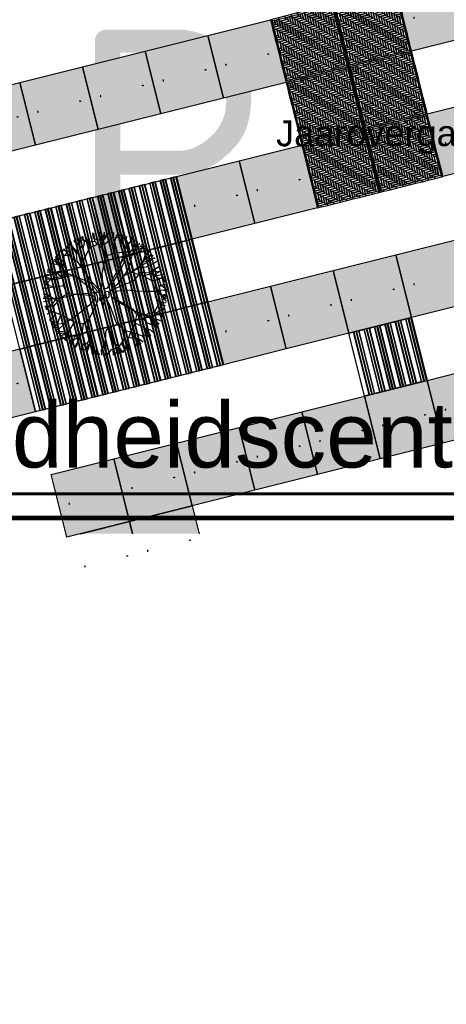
# Model space of a CAD drawing. Header units: millimetres. Extents: x 78245 to 370331, y -43659 to 214111.
# Tile 52 of 64: x 257832 to 271034, y 75758 to 106217. Entities that reach past the tile are written whole.
import ezdxf
from ezdxf.enums import TextEntityAlignment as Align
from ezdxf.lldxf.tags import DXFTag

# ---------------------------------------------------------------- set-up
doc = ezdxf.new("R2010")
doc.units = ezdxf.units.MM
doc.header["$LTSCALE"] = 100
doc.linetypes.add('DASHED2', pattern=[9.525, 6.35, -3.175])
for name, color, linetype in [('T--L9041_VERHARDING_Voetpad', 9, 'DASHED2'), ('T--L9042_Groenvoorziening', 3, 'Continuous'), ('T--L9052_1988_HWA_VERVALLEN', 9, 'HEMELWATER_AFVOER'), ('T--T9021--_Bouwdelen', 7, 'Continuous'), ('T--WL9052--_Riolering', 200, 'VUIL_WATER_AFVOER'), ('TEKST', 7, 'Continuous')]:
    doc.layers.add(name, color=color, linetype=linetype)
doc.layers.add('T--WL9052--_Persriool', color=7, linetype='PERSLEIDING', true_color=0x9d622b)
doc.styles.add('Arial', font='arial.ttf', dxfattribs={"height": 0.8})
doc.styles.add('B-01', font='isocpeur.ttf')
doc.styles.get("Standard").update_dxf_attribs({"font": 'arial.ttf'})
tags = doc.linetypes.add('HEMELWATER_AFVOER', pattern='A,12.7,-5.08,["HWA",Standard,S=2.54,R=0,X=-2.54,Y=-1.27],-7.62', length=25.4).pattern_tags.tags
tags[6] = DXFTag(74, 10)
tags = doc.linetypes.add('PERSLEIDING', pattern='A,12.7,-5.08,["HPE",Standard,S=2.54,R=0,X=-2.54,Y=-1.27],-7.62', length=25.4).pattern_tags.tags
tags[6] = DXFTag(74, 10)
tags = doc.linetypes.add('VUIL_WATER_AFVOER', pattern='A,12.7,-5.08,["VWA",Standard,S=2.54,R=0,X=-2.54,Y=-1.27],-7.62', length=25.4).pattern_tags.tags
tags[6] = DXFTag(74, 10)

# ---------------------------------------------------------------- blocks, each defined once
blk = doc.blocks.new('Stelconplaat 2x2m met hoeklijn')
at = {"linetype": 'Continuous', "true_color": 0xc7c8ca}
h = blk.add_hatch(color=9, dxfattribs=at)
h.dxf.hatch_style = 1
h.paths.add_polyline_path([(2000, 2000), (0, 2000), (0, 0), (2000, 0)])
h.paths.add_polyline_path([(336, 993), (336, 973), (316, 973), (316, 993)], flags=16)
h.paths.add_polyline_path([(1664, 993), (1684, 993), (1684, 973), (1664, 973)], flags=16)
at = {"layer": 'T--L9042_Groenvoorziening', "color": 252, "linetype": 'ByBlock'}
for p, q in [((336, 993), (316, 993)), ((316, 993), (316, 973)), ((316, 973), (336, 973)), ((336, 973), (336, 993)), ((1664, 973), (1664, 993)), ((1664, 993), (1684, 993)), ((1684, 973), (1664, 973)), ((1684, 993), (1684, 973))]:
    blk.add_line(p, q, dxfattribs=at)
blk.add_lwpolyline([(0, 2000), (2000, 2000), (2000, 0), (0, 0)], close=True, dxfattribs=at)
blk = doc.blocks.new('Terrasplanken 2.00 x 1.80')
at = {"layer": 'T--L9042_Groenvoorziening', "color": 45, "linetype": 'ByBlock'}
for points in [[(0, 1880), (2000, 1880), (2000, -120), (0, -120)], [(0, 1880), (140, 1880), (140, -120), (0, -120)], [(227.5, 1880), (157.5, 1880), (157.5, -120), (227.5, -120)], [(315, 1880), (245, 1880), (245, -120), (315, -120)], [(332.5, 1880), (472.5, 1880), (472.5, -120), (332.5, -120)], [(560, 1880), (490, 1880), (490, -120), (560, -120)], [(647.5, 1880), (577.5, 1880), (577.5, -120), (647.5, -120)], [(665, 1880), (805, 1880), (805, -120), (665, -120)], [(892.5, 1880), (822.5, 1880), (822.5, -120), (892.5, -120)], [(980, 1880), (910, 1880), (910, -120), (980, -120)], [(997.5, 1880), (1137.5, 1880), (1137.5, -120), (997.5, -120)], [(1225, 1880), (1155, 1880), (1155, -120), (1225, -120)], [(1312.5, 1880), (1242.5, 1880), (1242.5, -120), (1312.5, -120)], [(1330, 1880), (1470, 1880), (1470, -120), (1330, -120)], [(1557.5, 1880), (1487.5, 1880), (1487.5, -120), (1557.5, -120)], [(1645, 1880), (1575, 1880), (1575, -120), (1645, -120)], [(1662.5, 1880), (1802.5, 1880), (1802.5, -120), (1662.5, -120)], [(1890, 1880), (1820, 1880), (1820, -120), (1890, -120)], [(1977.5, 1880), (1907.5, 1880), (1907.5, -120), (1977.5, -120)]]:
    blk.add_lwpolyline(points, close=True, dxfattribs=at)
blk = doc.blocks.new('Bakstenen visgraad 2x2m')
at = {"layer": 'T--L9042_Groenvoorziening', "color": 43}
for points in [[(353, 2150), (155, 2100), (167, 2054), (365, 2103)], [(551, 2199), (353, 2150), (365, 2103), (563, 2153)], [(497, 2136), (530, 2004), (464, 1988), (431, 2120)], [(563, 2153), (612, 1955), (546, 1938), (497, 2136)], [(749, 2249), (551, 2199), (563, 2153), (760, 2202)], [(777, 2136), (579, 2087), (563, 2153), (760, 2202)], [(859, 2087), (662, 2037), (645, 2103), (843, 2153)], [(947, 2298), (749, 2249), (760, 2202), (958, 2252)], [(826, 2219), (843, 2153), (777, 2136), (760, 2202)], [(892, 2235), (925, 2103), (859, 2087), (826, 2219)], [(958, 2252), (1008, 2054), (942, 2037), (892, 2235)], [(1145, 2348), (947, 2298), (958, 2252), (1156, 2301)], [(1173, 2235), (975, 2186), (958, 2252), (1156, 2301)], [(1041, 2202), (1090, 2004), (1024, 1988), (975, 2186)], [(1255, 2186), (1057, 2136), (1041, 2202), (1239, 2252)], [(1123, 2153), (1173, 1955), (1107, 1938), (1057, 2136)], [(1338, 2136), (1140, 2087), (1123, 2153), (1321, 2202)], [(1343, 2397), (1145, 2348), (1156, 2301), (1354, 2351)], [(1222, 2318), (1239, 2252), (1173, 2235), (1156, 2301)], [(1420, 2087), (1222, 2037), (1206, 2103), (1404, 2153)], [(1288, 2334), (1321, 2202), (1255, 2186), (1222, 2318)], [(1354, 2351), (1404, 2153), (1338, 2136), (1288, 2334)], [(1455, 2425), (1343, 2397), (1354, 2351), (1467, 2379)], [(1437, 2301), (1371, 2285), (1354, 2351), (1420, 2367)], [(1437, 2301), (1486, 2103), (1420, 2087), (1371, 2285)], [(1516, 2181), (1467, 2379), (1420, 2367), (1470, 2169)], [(1566, 1983), (1516, 2181), (1470, 2169), (1519, 1971)], [(-485, 1940), (-457, 1828), (-410, 1839), (-439, 1952)], [(-457, 1828), (-408, 1630), (-361, 1641), (-410, 1839)], [(-241, 2001), (-439, 1952), (-427, 1905), (-229, 1955)], [(-345, 1856), (-410, 1839), (-427, 1905), (-361, 1922)], [(-328, 1790), (-394, 1773), (-410, 1839), (-345, 1856)], [(-295, 1938), (-262, 1806), (-328, 1790), (-361, 1922)], [(-229, 1955), (-180, 1757), (-246, 1740), (-295, 1938)], [(-43, 2051), (-241, 2001), (-229, 1955), (-31, 2004)], [(-15, 1938), (-213, 1889), (-229, 1955), (-31, 2004)], [(-147, 1905), (-97, 1707), (-163, 1691), (-213, 1889)], [(68, 1889), (-130, 1839), (-147, 1905), (51, 1955)], [(-64, 1856), (-15, 1658), (-81, 1641), (-130, 1839)], [(150, 1839), (-48, 1790), (-64, 1856), (134, 1905)], [(155, 2100), (-43, 2051), (-31, 2004), (167, 2054)], [(35, 2021), (51, 1955), (-15, 1938), (-31, 2004)], [(233, 1790), (35, 1740), (18, 1806), (216, 1856)], [(101, 2037), (134, 1905), (68, 1889), (35, 2021)], [(167, 2054), (216, 1856), (150, 1839), (101, 2037)], [(381, 2037), (183, 1988), (167, 2054), (365, 2103)], [(249, 2004), (299, 1806), (233, 1790), (183, 1988)], [(464, 1988), (266, 1938), (249, 2004), (447, 2054)], [(332, 1955), (381, 1757), (315, 1740), (266, 1938)], [(546, 1938), (348, 1889), (332, 1955), (530, 2004)], [(414, 1905), (464, 1707), (398, 1691), (348, 1889)], [(431, 2120), (447, 2054), (381, 2037), (365, 2103)], [(629, 1889), (431, 1839), (414, 1905), (612, 1955)], [(497, 1856), (546, 1658), (480, 1642), (431, 1839)], [(711, 1839), (513, 1790), (497, 1856), (694, 1905)], [(645, 2103), (694, 1905), (629, 1889), (579, 2087)], [(793, 1790), (596, 1740), (579, 1806), (777, 1856)], [(727, 2054), (777, 1856), (711, 1839), (662, 2037)], [(942, 2037), (744, 1988), (727, 2054), (925, 2103)], [(810, 2004), (859, 1806), (793, 1790), (744, 1988)], [(1024, 1988), (826, 1938), (810, 2004), (1008, 2054)], [(892, 1955), (942, 1757), (876, 1740), (826, 1938)], [(1107, 1938), (909, 1889), (892, 1955), (1090, 2004)], [(975, 1905), (1024, 1708), (958, 1691), (909, 1889)], [(1189, 1889), (991, 1839), (975, 1905), (1173, 1955)], [(1057, 1856), (1107, 1658), (1041, 1642), (991, 1839)], [(1272, 1839), (1074, 1790), (1057, 1856), (1255, 1905)], [(1206, 2103), (1255, 1905), (1189, 1889), (1140, 2087)], [(1354, 1790), (1156, 1741), (1140, 1806), (1338, 1856)], [(1288, 2054), (1338, 1856), (1272, 1839), (1222, 2037)], [(1503, 2037), (1305, 1988), (1288, 2054), (1486, 2103)], [(1371, 2004), (1420, 1806), (1354, 1790), (1305, 1988)], [(1519, 1971), (1387, 1938), (1371, 2004), (1503, 2037)], [(1453, 1955), (1503, 1757), (1437, 1741), (1387, 1938)], [(1536, 1905), (1470, 1889), (1453, 1955), (1519, 1971)], [(1536, 1905), (1585, 1708), (1519, 1691), (1470, 1889)], [(1615, 1785), (1566, 1983), (1519, 1971), (1569, 1774)], [(-408, 1630), (-358, 1432), (-312, 1444), (-361, 1641)], [(-246, 1740), (-377, 1707), (-394, 1773), (-262, 1806)], [(-163, 1691), (-361, 1641), (-377, 1707), (-180, 1757)], [(-295, 1658), (-246, 1460), (-312, 1444), (-361, 1641)], [(-81, 1641), (-279, 1592), (-295, 1658), (-97, 1707)], [(-213, 1608), (-163, 1411), (-229, 1394), (-279, 1592)], [(2, 1592), (-196, 1543), (-213, 1608), (-15, 1658)], [(-130, 1559), (-81, 1361), (-147, 1345), (-196, 1543)], [(84, 1543), (-114, 1493), (-130, 1559), (68, 1609)], [(18, 1806), (68, 1609), (2, 1592), (-48, 1790)], [(167, 1493), (-31, 1444), (-48, 1510), (150, 1559)], [(101, 1757), (150, 1559), (84, 1543), (35, 1740)], [(315, 1740), (117, 1691), (101, 1757), (299, 1806)], [(183, 1707), (233, 1510), (167, 1493), (117, 1691)], [(398, 1691), (200, 1641), (183, 1707), (381, 1757)], [(266, 1658), (315, 1460), (249, 1444), (200, 1641)], [(480, 1642), (282, 1592), (266, 1658), (464, 1707)], [(348, 1609), (398, 1411), (332, 1394), (282, 1592)], [(563, 1592), (365, 1543), (348, 1609), (546, 1658)], [(431, 1559), (480, 1361), (414, 1345), (365, 1543)], [(645, 1543), (447, 1493), (431, 1559), (629, 1609)], [(579, 1806), (629, 1609), (563, 1592), (513, 1790)], [(728, 1493), (530, 1444), (513, 1510), (711, 1559)], [(662, 1757), (711, 1559), (645, 1543), (596, 1740)], [(876, 1740), (678, 1691), (662, 1757), (859, 1806)], [(744, 1707), (793, 1510), (728, 1493), (678, 1691)], [(958, 1691), (760, 1642), (744, 1707), (942, 1757)], [(826, 1658), (876, 1460), (810, 1444), (760, 1642)], [(1041, 1642), (843, 1592), (826, 1658), (1024, 1708)], [(909, 1609), (958, 1411), (892, 1394), (843, 1592)], [(1123, 1592), (925, 1543), (909, 1609), (1107, 1658)], [(991, 1559), (1041, 1361), (975, 1345), (925, 1543)], [(1206, 1543), (1008, 1493), (991, 1559), (1189, 1609)], [(1140, 1806), (1189, 1609), (1123, 1592), (1074, 1790)], [(1288, 1493), (1090, 1444), (1074, 1510), (1272, 1559)], [(1222, 1757), (1272, 1559), (1206, 1543), (1156, 1741)], [(1437, 1741), (1239, 1691), (1222, 1757), (1420, 1806)], [(1305, 1708), (1354, 1510), (1288, 1493), (1239, 1691)], [(1519, 1691), (1321, 1642), (1305, 1708), (1503, 1757)], [(1387, 1658), (1437, 1460), (1371, 1444), (1321, 1642)], [(1602, 1642), (1404, 1592), (1387, 1658), (1585, 1708)], [(1470, 1609), (1519, 1411), (1453, 1394), (1404, 1592)], [(1618, 1576), (1486, 1543), (1470, 1609), (1602, 1642)], [(1552, 1559), (1602, 1361), (1536, 1345), (1486, 1543)], [(1635, 1510), (1569, 1493), (1552, 1559), (1618, 1576)], [(1665, 1587), (1615, 1785), (1569, 1774), (1618, 1576)], [(1714, 1389), (1665, 1587), (1618, 1576), (1668, 1378)], [(-358, 1432), (-309, 1234), (-262, 1246), (-312, 1444)], [(-229, 1394), (-295, 1378), (-312, 1444), (-246, 1460)], [(-309, 1234), (-259, 1036), (-213, 1048), (-262, 1246)], [(-147, 1345), (-279, 1312), (-295, 1378), (-163, 1411)], [(-64, 1295), (-262, 1246), (-279, 1312), (-81, 1361)], [(-196, 1262), (-147, 1064), (-213, 1048), (-262, 1246)], [(18, 1246), (-180, 1196), (-196, 1262), (2, 1312)], [(-48, 1510), (2, 1312), (-64, 1295), (-114, 1493)], [(101, 1196), (-97, 1147), (-114, 1213), (84, 1262)], [(35, 1460), (84, 1262), (18, 1246), (-31, 1444)], [(249, 1444), (51, 1394), (35, 1460), (233, 1510)], [(117, 1411), (167, 1213), (101, 1196), (51, 1394)], [(332, 1394), (134, 1345), (117, 1411), (315, 1460)], [(200, 1361), (249, 1163), (183, 1147), (134, 1345)], [(414, 1345), (216, 1295), (200, 1361), (398, 1411)], [(282, 1312), (332, 1114), (266, 1097), (216, 1295)], [(497, 1295), (299, 1246), (282, 1312), (480, 1361)], [(365, 1262), (414, 1064), (348, 1048), (299, 1246)], [(579, 1246), (381, 1196), (365, 1262), (563, 1312)], [(513, 1510), (563, 1312), (497, 1295), (447, 1493)], [(662, 1196), (464, 1147), (447, 1213), (645, 1262)], [(596, 1460), (645, 1262), (579, 1246), (530, 1444)], [(810, 1444), (612, 1394), (596, 1460), (793, 1510)], [(678, 1411), (728, 1213), (662, 1196), (612, 1394)], [(892, 1394), (695, 1345), (678, 1411), (876, 1460)], [(761, 1361), (810, 1163), (744, 1147), (695, 1345)], [(975, 1345), (777, 1295), (761, 1361), (958, 1411)], [(843, 1312), (892, 1114), (826, 1097), (777, 1295)], [(1057, 1295), (859, 1246), (843, 1312), (1041, 1361)], [(925, 1262), (975, 1064), (909, 1048), (859, 1246)], [(1140, 1246), (942, 1196), (925, 1262), (1123, 1312)], [(1074, 1510), (1123, 1312), (1057, 1295), (1008, 1493)], [(1222, 1196), (1024, 1147), (1008, 1213), (1206, 1262)], [(1156, 1460), (1206, 1262), (1140, 1246), (1090, 1444)], [(1371, 1444), (1173, 1394), (1156, 1460), (1354, 1510)], [(1239, 1411), (1288, 1213), (1222, 1196), (1173, 1394)], [(1453, 1394), (1255, 1345), (1239, 1411), (1437, 1460)], [(1321, 1361), (1371, 1163), (1305, 1147), (1255, 1345)], [(1536, 1345), (1338, 1295), (1321, 1361), (1519, 1411)], [(1404, 1312), (1453, 1114), (1387, 1097), (1338, 1295)], [(1618, 1295), (1420, 1246), (1404, 1312), (1602, 1361)], [(1486, 1262), (1536, 1064), (1470, 1048), (1420, 1246)], [(1701, 1246), (1503, 1196), (1486, 1262), (1684, 1312)], [(1635, 1510), (1684, 1312), (1618, 1295), (1569, 1493)], [(1717, 1180), (1585, 1147), (1569, 1213), (1701, 1246)], [(1764, 1191), (1714, 1389), (1668, 1378), (1717, 1180)], [(-259, 1036), (-210, 838), (-163, 850), (-213, 1048)], [(-130, 998), (-196, 982), (-213, 1048), (-147, 1064)], [(-48, 949), (-180, 916), (-196, 982), (-64, 1015)], [(-114, 1213), (-64, 1015), (-130, 998), (-180, 1196)], [(35, 899), (-163, 850), (-180, 916), (18, 965)], [(-31, 1163), (18, 965), (-48, 949), (-97, 1147)], [(117, 850), (-81, 800), (-97, 866), (101, 916)], [(183, 1147), (-15, 1097), (-31, 1163), (167, 1213)], [(51, 1114), (101, 916), (35, 899), (-15, 1097)], [(266, 1097), (68, 1048), (51, 1114), (249, 1163)], [(134, 1064), (183, 866), (117, 850), (68, 1048)], [(348, 1048), (150, 998), (134, 1064), (332, 1114)], [(216, 1015), (266, 817), (200, 800), (150, 998)], [(431, 998), (233, 949), (216, 1015), (414, 1064)], [(299, 965), (348, 767), (282, 751), (233, 949)], [(513, 949), (315, 899), (299, 965), (497, 1015)], [(381, 916), (431, 718), (365, 701), (315, 899)], [(447, 1213), (497, 1015), (431, 998), (381, 1196)], [(596, 899), (398, 850), (381, 916), (579, 965)], [(530, 1163), (579, 965), (513, 949), (464, 1147)], [(678, 850), (480, 800), (464, 866), (662, 916)], [(744, 1147), (546, 1097), (530, 1163), (728, 1213)], [(612, 1114), (662, 916), (596, 899), (546, 1097)], [(826, 1097), (629, 1048), (612, 1114), (810, 1163)], [(695, 1064), (744, 866), (678, 850), (629, 1048)], [(909, 1048), (711, 998), (695, 1064), (892, 1114)], [(777, 1015), (827, 817), (761, 800), (711, 998)], [(991, 998), (794, 949), (777, 1015), (975, 1064)], [(859, 965), (909, 767), (843, 751), (794, 949)], [(1074, 949), (876, 899), (859, 965), (1057, 1015)], [(942, 916), (991, 718), (925, 701), (876, 899)], [(1008, 1213), (1057, 1015), (991, 998), (942, 1196)], [(1156, 899), (958, 850), (942, 916), (1140, 965)], [(1090, 1163), (1140, 965), (1074, 949), (1024, 1147)], [(1239, 850), (1041, 800), (1024, 866), (1222, 916)], [(1305, 1147), (1107, 1097), (1090, 1163), (1288, 1213)], [(1173, 1114), (1222, 916), (1156, 899), (1107, 1097)], [(1387, 1097), (1189, 1048), (1173, 1114), (1371, 1163)], [(1255, 1064), (1305, 866), (1239, 850), (1189, 1048)], [(1470, 1048), (1272, 998), (1255, 1064), (1453, 1114)], [(1338, 1015), (1387, 817), (1321, 800), (1272, 998)], [(1552, 998), (1354, 949), (1338, 1015), (1536, 1064)], [(1420, 965), (1470, 767), (1404, 751), (1354, 949)], [(1635, 949), (1437, 899), (1420, 965), (1618, 1015)], [(1503, 916), (1552, 718), (1486, 702), (1437, 899)], [(1569, 1213), (1618, 1015), (1552, 998), (1503, 1196)], [(1717, 899), (1519, 850), (1503, 916), (1701, 965)], [(1651, 1163), (1701, 965), (1635, 949), (1585, 1147)], [(1800, 850), (1602, 800), (1585, 866), (1783, 916)], [(1734, 1114), (1668, 1097), (1651, 1163), (1717, 1180)], [(1734, 1114), (1783, 916), (1717, 899), (1668, 1097)], [(1813, 994), (1764, 1191), (1717, 1180), (1767, 982)], [(1863, 796), (1813, 994), (1767, 982), (1816, 784)], [(-210, 838), (-160, 640), (-114, 652), (-163, 850)], [(-97, 866), (-48, 668), (-114, 652), (-163, 850)], [(-160, 640), (-111, 442), (-64, 454), (-114, 652)], [(-31, 602), (-97, 586), (-114, 652), (-48, 668)], [(51, 553), (-81, 520), (-97, 586), (35, 619)], [(-15, 817), (35, 619), (-31, 602), (-81, 800)], [(200, 800), (2, 751), (-15, 817), (183, 866)], [(68, 767), (117, 569), (51, 553), (2, 751)], [(282, 751), (84, 701), (68, 767), (266, 817)], [(150, 718), (200, 520), (134, 504), (84, 701)], [(365, 701), (167, 652), (150, 718), (348, 767)], [(233, 668), (282, 471), (216, 454), (167, 652)], [(447, 652), (249, 602), (233, 668), (431, 718)], [(315, 619), (365, 421), (299, 405), (249, 602)], [(530, 602), (332, 553), (315, 619), (513, 668)], [(464, 866), (513, 668), (447, 652), (398, 850)], [(612, 553), (414, 504), (398, 569), (596, 619)], [(546, 817), (596, 619), (530, 602), (480, 800)], [(761, 800), (563, 751), (546, 817), (744, 866)], [(629, 767), (678, 570), (612, 553), (563, 751)], [(843, 751), (645, 701), (629, 767), (827, 817)], [(711, 718), (761, 520), (695, 504), (645, 701)], [(925, 701), (728, 652), (711, 718), (909, 767)], [(794, 668), (843, 471), (777, 454), (728, 652)], [(1008, 652), (810, 603), (794, 668), (991, 718)], [(876, 619), (925, 421), (860, 405), (810, 603)], [(1090, 603), (892, 553), (876, 619), (1074, 668)], [(1024, 866), (1074, 668), (1008, 652), (958, 850)], [(1173, 553), (975, 504), (958, 570), (1156, 619)], [(1107, 817), (1156, 619), (1090, 603), (1041, 800)], [(1321, 800), (1123, 751), (1107, 817), (1305, 866)], [(1189, 767), (1239, 570), (1173, 553), (1123, 751)], [(1404, 751), (1206, 701), (1189, 767), (1387, 817)], [(1272, 718), (1321, 520), (1255, 504), (1206, 701)], [(1486, 702), (1288, 652), (1272, 718), (1470, 767)], [(1354, 669), (1404, 471), (1338, 454), (1288, 652)], [(1569, 652), (1371, 603), (1354, 669), (1552, 718)], [(1437, 619), (1486, 421), (1420, 405), (1371, 603)], [(1651, 603), (1453, 553), (1437, 619), (1635, 669)], [(1585, 866), (1635, 669), (1569, 652), (1519, 850)], [(1734, 553), (1536, 504), (1519, 570), (1717, 619)], [(1668, 817), (1717, 619), (1651, 603), (1602, 800)], [(1816, 784), (1684, 751), (1668, 817), (1800, 850)], [(1750, 767), (1800, 570), (1734, 553), (1684, 751)], [(1833, 718), (1767, 702), (1750, 767), (1816, 784)], [(1833, 718), (1882, 520), (1816, 504), (1767, 702)], [(1912, 598), (1863, 796), (1816, 784), (1866, 586)], [(-111, 442), (-61, 244), (-15, 256), (-64, 454)], [(134, 504), (-64, 454), (-81, 520), (117, 569)], [(2, 471), (51, 273), (-15, 256), (-64, 454)], [(216, 454), (18, 405), (2, 471), (200, 520)], [(84, 421), (134, 223), (68, 207), (18, 405)], [(299, 405), (101, 355), (84, 421), (282, 471)], [(167, 372), (216, 174), (150, 157), (101, 355)], [(381, 355), (183, 306), (167, 372), (365, 421)], [(249, 322), (299, 124), (233, 108), (183, 306)], [(464, 306), (266, 256), (249, 322), (447, 372)], [(398, 569), (447, 372), (381, 355), (332, 553)], [(546, 256), (348, 207), (332, 273), (530, 322)], [(480, 520), (530, 322), (464, 306), (414, 504)], [(695, 504), (497, 454), (480, 520), (678, 570)], [(563, 471), (612, 273), (546, 256), (497, 454)], [(777, 454), (579, 405), (563, 471), (761, 520)], [(645, 421), (695, 223), (629, 207), (579, 405)], [(860, 405), (662, 355), (645, 421), (843, 471)], [(695, 223), (662, 355), (728, 372), (761, 240)], [(942, 355), (744, 306), (728, 372), (925, 421)], [(761, 240), (744, 306), (810, 322), (827, 256)], [(1024, 306), (827, 256), (810, 322), (1008, 372)], [(958, 570), (1008, 372), (942, 355), (892, 553)], [(904, 226), (1102, 276), (1090, 322), (893, 273)], [(1041, 520), (1090, 322), (1024, 306), (975, 504)], [(1255, 504), (1057, 454), (1041, 520), (1239, 570)], [(1090, 322), (1057, 454), (1123, 471), (1156, 339)], [(1102, 276), (1300, 325), (1288, 372), (1090, 322)], [(1338, 454), (1140, 405), (1123, 471), (1321, 520)], [(1156, 339), (1140, 405), (1206, 421), (1222, 355)], [(1420, 405), (1222, 355), (1206, 421), (1404, 471)], [(1300, 325), (1498, 375), (1486, 421), (1288, 372)], [(1486, 421), (1453, 553), (1519, 570), (1552, 438)], [(1498, 375), (1696, 424), (1684, 471), (1486, 421)], [(1552, 438), (1536, 504), (1602, 520), (1618, 454)], [(1816, 504), (1618, 454), (1602, 520), (1800, 570)], [(1696, 424), (1894, 474), (1882, 520), (1684, 471)], [(1940, 485), (1912, 598), (1866, 586), (1894, 474)], [(-61, 244), (-12, 47), (35, 58), (-15, 256)], [(68, 207), (2, 190), (-15, 256), (51, 273)], [(0, 0), (113, 28), (101, 75), (-12, 47)], [(150, 157), (18, 124), (2, 190), (134, 223)], [(233, 108), (35, 58), (18, 124), (216, 174)], [(113, 28), (310, 78), (299, 124), (101, 75)], [(299, 124), (266, 256), (332, 273), (365, 141)], [(310, 78), (508, 127), (497, 174), (299, 124)], [(365, 141), (348, 207), (414, 223), (431, 157)], [(629, 207), (431, 157), (414, 223), (612, 273)], [(508, 127), (706, 177), (695, 223), (497, 174)], [(706, 177), (904, 226), (893, 273), (695, 223)]]:
    blk.add_lwpolyline(points, close=True, dxfattribs=at)
blk = doc.blocks.new('boom13')
for p, q in [((-606, 955), (-1011, 1186)), ((-449, 798), (-606, 955)), ((137, 948), (50, 672)), ((-204, 179), (-722, 696)), ((-679, 738), (-388, 450)), ((-370, 711), (-449, 798)), ((-213, 484), (-370, 711)), ((50, 672), (6, 360)), ((299, 369), (659, 718)), ((-388, 450), (-261, 327)), ((-261, 327), (-187, 297)), ((-156, 367), (-213, 484)), ((-187, 297), (-156, 327)), ((-156, 327), (-156, 367)), ((6, 360), (32, 289)), ((121, 280), (299, 369)), ((-966, 249), (-645, 88)), ((-645, 88), (-379, 36)), ((-379, 36), (-204, 40)), ((-170, 127), (-204, 179)), ((-204, 40), (-170, 70)), ((-170, 70), (-170, 127)), ((32, 289), (121, 280)), ((228, 49), (201, 13)), ((201, 13), (201, -58)), ((388, 76), (228, 49)), ((950, 127), (388, 76)), ((201, -58), (255, -111)), ((255, -111), (362, -147)), ((362, -147), (935, -144))]:
    blk.add_line(p, q)
for points in [[(-814, 1737), (-669, 1392), (-536, 1248), (-447, 981), (-524, 1248), (-480, 1481), (-536, 1726), (-569, 1837)], [(-413, 759), (-447, 992), (-269, 1281), (-35, 1515), (-13, 1692), (-46, 1926)], [(-257, 1303), (-235, 1570), (-369, 1759), (-402, 1881)], [(-366, 1282), (-285, 1517), (-346, 1659), (-369, 1793), (-399, 1887)], [(-313, 1681), (-246, 1770), (-257, 1904)], [(-285, 1532), (-63, 1735), (-14, 1860), (-45, 1939)], [(-189, 1626), (-250, 1894)], [(-224, 1581), (-146, 1704), (-124, 1926)], [(-55, 1742), (181, 1756), (261, 1834), (270, 1904)], [(-22, 1868), (112, 1906)], [(137, 948), (215, 1182), (313, 1542), (331, 1778), (411, 1903)], [(354, 1515), (343, 1637), (165, 1748), (199, 1926)], [(269, 1841), (364, 1903)], [(321, 1550), (472, 1698), (497, 1863)], [(590, 1752), (544, 1831)], [(-966, 249), (-1136, 377), (-1160, 636), (-1100, 999), (-1069, 1336), (-1084, 1501), (-1026, 1635)], [(-1158, 1348), (-1114, 1592)], [(-838, 771), (-961, 988), (-951, 1244), (-993, 1420), (-1088, 1527), (-1114, 1604)], [(-874, 1546), (-1008, 1540), (-1062, 1627)], [(-702, 1481), (-858, 1537), (-925, 1692)], [(-169, 984), (-173, 989), (-374, 1274), (-593, 1370), (-859, 1546), (-920, 1704)], [(-585, 1378), (-599, 1520), (-669, 1591), (-715, 1702), (-785, 1773)], [(-708, 1694), (-659, 1803)], [(-669, 1381), (-636, 1592), (-702, 1793)], [(-35, 1515), (210, 1548), (477, 1492), (599, 1537), (788, 1637), (821, 1737)], [(343, 1648), (488, 1704), (532, 1826)], [(499, 1715), (710, 1781)], [(707, 1648), (598, 1744), (607, 1815)], [(929, 1057), (924, 1363), (729, 1530), (715, 1656), (740, 1774)], [(800, 1490), (920, 1686)], [(988, 1381), (922, 1526), (922, 1604), (933, 1648)], [(932, 1371), (1068, 1535), (1076, 1574)], [(1020, 1171), (1001, 1377), (1055, 1484), (1130, 1550)], [(1040, 1500), (1046, 1595)], [(-1383, 1234), (-1502, 1265)], [(-722, 696), (-968, 847), (-1210, 999), (-1342, 1181), (-1459, 1300)], [(-972, 987), (-1092, 1170), (-1254, 1296), (-1400, 1311)], [(-1104, 1115), (-1320, 1126), (-1373, 1231), (-1358, 1377)], [(-969, 892), (-1014, 1192), (-1158, 1337), (-1303, 1415)], [(-1254, 1296), (-1229, 1464), (-1251, 1463)], [(-1095, 1504), (-1160, 1475), (-1194, 1518)], [(685, 691), (848, 929), (1012, 1163), (1200, 1286), (1325, 1397)], [(848, 806), (945, 1056), (1095, 1189), (1176, 1392), (1248, 1462)], [(988, 926), (1177, 1037), (1311, 1192), (1333, 1337)], [(1119, 1196), (1316, 1218), (1395, 1296)], [(1214, 1211), (1341, 1351)], [(-1427, 965), (-1568, 891), (-1646, 887), (-1690, 896)], [(-1598, 808), (-1608, 902), (-1661, 962)], [(-1548, 1010), (-1643, 1011)], [(-679, 738), (-791, 848), (-980, 892), (-1347, 903), (-1637, 1026)], [(-1218, 1007), (-1423, 978), (-1532, 1026), (-1602, 1097)], [(-1330, 1129), (-1455, 1092), (-1557, 1142)], [(-169, 984), (-101, 476), (-74, 236), (-3, 182), (130, 191), (264, 289), (685, 691)], [(766, 803), (988, 914), (1244, 892), (1422, 926), (1533, 1014), (1611, 1037)], [(1098, 677), (1297, 903), (1502, 996), (1597, 1011)], [(1305, 896), (1432, 1083), (1519, 1137)], [(1311, 1192), (1478, 1159), (1478, 1181)], [(1463, 973), (1549, 932), (1627, 947)], [(1542, 801), (1542, 935), (1631, 984)], [(-1736, 459), (-1813, 667)], [(-1509, -64), (-1555, 179), (-1512, 448), (-1563, 568), (-1672, 752), (-1774, 780)], [(-1451, 712), (-1677, 725), (-1768, 772)], [(-1157, 647), (-1453, 701), (-1638, 830), (-1700, 903)], [(659, 718), (855, 798), (1090, 685), (1371, 447), (1644, 247), (1792, 175), (1878, 56)], [(945, 124), (950, 127), (1245, 314), (1352, 529), (1541, 785), (1701, 838)], [(1360, 520), (1502, 527), (1577, 594), (1689, 634), (1764, 701)], [(1600, 578), (1633, 704), (1728, 766)], [(1681, 627), (1788, 573)], [(1718, 569), (1805, 655)], [(-1529, 325), (-1650, 308), (-1752, 124), (-1932, 149)], [(-1395, 307), (-1656, 145), (-1699, -108), (-1799, -185), (-1913, -224)], [(-1138, 366), (-1403, 320), (-1594, 382), (-1810, 346), (-1907, 371)], [(-1674, 471), (-1860, 508)], [(-1661, 307), (-1724, 449), (-1848, 487)], [(-1613, 398), (-1733, 556), (-1840, 584)], [(1252, 306), (1483, 213), (1628, 268), (1763, 283), (1859, 309)], [(1472, 391), (1592, 570), (1710, 561), (1827, 474)], [(-1667, 148), (-1877, 180), (-1915, 167)], [(-879, -432), (-510, -289), (-226, -147), (-217, -67), (-297, 5), (-404, 31)], [(0, 162), (-62, 137), (-62, 37), (0, 0), (100, -12), (125, 25), (112, 112), (75, 137), (37, 125), (0, 150)], [(1499, 212), (1690, -20), (1812, -74), (1893, -48)], [(1521, -126), (1674, 12), (1792, 33), (1890, 12)], [(1587, 113), (1858, 159)], [(1797, 55), (1876, 106)], [(1800, 183), (1809, 254), (1864, 261)], [(-1701, -27), (-1930, -25)], [(-879, -432), (-967, -449), (-1264, -286), (-1509, -64), (-1688, -51), (-1919, -96)], [(-1566, -256), (-1692, -185), (-1916, -173)], [(-1662, -350), (-1754, -288), (-1887, -306)], [(-1789, -188), (-1814, -330), (-1879, -359)], [(-1287, -276), (-1555, -267), (-1737, -410), (-1857, -449)], [(-891, -407), (-492, -352), (-218, -204), (-135, -200), (-113, -230), (-130, -300), (-237, -923)], [(-702, -669), (-359, -405), (-163, -271), (-39, -236), (59, -236), (166, -271), (264, -360), (639, -692)], [(319, -824), (184, -520), (95, -342), (15, -298), (-39, -325), (-83, -431), (-318, -1107)], [(-87, -62), (-162, -87), (-125, -162), (-62, -150), (0, -125), (0, -62), (-37, -50), (-100, -75)], [(75, -100), (37, -150), (112, -200), (150, -162), (137, -87), (75, -100)], [(935, -144), (1224, -133), (1510, -124), (1721, -202), (1884, -236)], [(986, -142), (1123, -269), (1479, -385), (1713, -415), (1834, -501)], [(1697, -28), (1699, -264), (1772, -347), (1843, -360)], [(1821, -67), (1852, -203)], [(-1505, -468), (-1710, -415), (-1864, -478)], [(-1817, -341), (-1861, -422)], [(-891, -407), (-1135, -370), (-1495, -471), (-1706, -577), (-1854, -573)], [(-1693, -853), (-1356, -691), (-1218, -551), (-956, -449), (-1218, -540), (-1454, -507), (-1695, -574), (-1805, -613)], [(-492, -352), (-495, -358), (-911, -922), (-881, -1160), (-895, -1478), (-999, -1611)], [(1486, -393), (1626, -551), (1790, -585)], [(1780, -356), (1837, -454)], [(-1728, -663), (-1831, -613)], [(-1477, -889), (-1610, -694), (-1718, -666), (-1783, -695)], [(-1344, -691), (-1557, -668), (-1754, -744)], [(-1602, -926), (-1703, -830)], [(-1179, -979), (-1466, -892), (-1599, -915), (-1651, -982)], [(-1443, -729), (-1491, -887), (-1643, -962)], [(-702, -669), (-806, -786), (-841, -977), (-833, -1345), (-941, -1639)], [(638, -689), (708, -890), (584, -1119), (332, -1387), (120, -1650), (40, -1795), (-83, -1874)], [(319, -824), (428, -1069), (547, -1423), (663, -1629), (666, -1778)], [(637, -691), (642, -693), (968, -818), (1204, -776), (1522, -774), (1661, -871)], [(717, -882), (962, -992), (1087, -1149), (1286, -1240), (1352, -1315)], [(963, -976), (1270, -987), (1446, -800), (1573, -792), (1689, -823)], [(966, -829), (1029, -1069), (1159, -1153), (1252, -1252), (1330, -1314)], [(1201, -787), (1292, -897), (1390, -917), (1490, -983), (1588, -1004)], [(1403, -869), (1592, -998)], [(1535, -766), (1643, -686), (1736, -728)], [(1565, -784), (1666, -680), (1736, -692)], [(1674, -672), (1756, -630)], [(-318, -1107), (-576, -1144), (-942, -1102), (-1280, -1088), (-1443, -1111), (-1580, -1060)], [(-1287, -1178), (-1533, -1146)], [(-1308, -945), (-1507, -1134)], [(-1445, -1122), (-1413, -1185), (-1455, -1222)], [(-922, -919), (-1165, -971), (-1255, -1096), (-1359, -1184), (-1424, -1259)], [(-841, -966), (-1139, -1026), (-1276, -1177), (-1346, -1326)], [(-1057, -1112), (-1057, -1328), (-1160, -1386), (-1306, -1378)], [(-892, -1157), (-1006, -1242), (-1031, -1339), (-1102, -1435), (-1127, -1532)], [(-587, -1142), (-626, -1440), (-745, -1631), (-816, -1696)], [(-237, -923), (-239, -1212), (-245, -1498), (-333, -1704), (-375, -1866)], [(-307, -1109), (-249, -1371), (-300, -1565), (-254, -1779), (-274, -1877)], [(576, -1126), (792, -1336), (874, -1546), (884, -1641)], [(1038, -1082), (966, -1374), (995, -1505), (1065, -1554)], [(1011, -1213), (1210, -1402)], [(1093, -1173), (1105, -1371), (1179, -1454)], [(1277, -995), (1434, -1138), (1473, -1149)], [(1479, -981), (1500, -1099)], [(-1099, -1424), (-1218, -1439)], [(-1162, -1397), (-1187, -1517)], [(-1059, -1339), (-1017, -1461), (-1061, -1566)], [(-887, -1491), (-812, -1602), (-859, -1694)], [(-637, -1438), (-639, -1665), (-681, -1758)], [(-248, -1508), (-117, -1669), (-102, -1788), (-127, -1884)], [(-235, -1363), (-61, -1615), (194, -1645), (276, -1742), (321, -1853)], [(271, -1486), (445, -1614), (430, -1731), (336, -1844)], [(544, -1434), (501, -1641), (572, -1792)], [(963, -1385), (775, -1528), (752, -1636), (784, -1700)], [(784, -1343), (965, -1480), (1014, -1570)], [(853, -1505), (808, -1589), (819, -1668)], [(1006, -1508), (916, -1614)], [(1103, -1268), (1237, -1402)], [(-726, -1590), (-819, -1605), (-876, -1661)], [(-316, -1584), (-467, -1712), (-490, -1821)], [(-386, -1649), (-414, -1837)], [(-63, -1626), (-84, -1837), (-69, -1874)], [(-81, -1793), (-33, -1875)], [(47, -1803), (118, -1815), (122, -1870)], [(113, -1651), (122, -1880)], [(278, -1731), (422, -1749), (454, -1813)], [(433, -1752), (515, -1792)], [(437, -1740), (518, -1831)], [(452, -1623), (576, -1662), (633, -1760)], [(750, -1647), (705, -1752)]]:
    blk.add_lwpolyline(points)

msp = doc.modelspace()

# ---------------------------------------------------------------- hatches: boundary and pattern name
at = {"layer": 'T--L9041_VERHARDING_Voetpad', "linetype": 'Continuous', "true_color": 0xc7c8ca}
h = msp.add_hatch(color=9, dxfattribs=at)
h.dxf.hatch_style = 1
h.paths.add_polyline_path([(261323.155, 90315.739), (263384.741, 90315.739), (263168.635, 91179.924), (261228.382, 90694.726)])
h = msp.add_hatch(color=9, dxfattribs=at)
h.dxf.hatch_style = 1
h.paths.add_polyline_path([(259712.857, 90315.739), (261323.155, 90315.739), (261228.382, 90694.726)])

# ---------------------------------------------------------------- linework, layer by layer
at = {"layer": 'T--L9041_VERHARDING_Voetpad', "color": 252, "linetype": 'ByBlock'}
for points in [[(261323.155, 90315.739), (261228.382, 90694.726), (263168.635, 91179.924), (263384.741, 90315.739)], [(259712.857, 90315.739), (261228.382, 90694.726), (261323.155, 90315.739)]]:
    msp.add_lwpolyline(points, dxfattribs=at)
at = {"layer": 'T--L9042_Groenvoorziening', "color": 252, "linetype": 'ByBlock'}
for p, q in [((263087.288, 90121.198), (263106.691, 90126.05)), ((263092.14, 90101.795), (263087.288, 90121.198)), ((263111.543, 90106.647), (263092.14, 90101.795)), ((263106.691, 90126.05), (263111.543, 90106.647)), ((261147.035, 89635.999), (261166.438, 89640.851)), ((261151.887, 89616.597), (261147.035, 89635.999)), ((261171.289, 89621.449), (261151.887, 89616.597)), ((261166.438, 89640.851), (261171.289, 89621.449)), ((261798.5, 89798.911), (261779.098, 89794.059)), ((261779.098, 89794.059), (261783.95, 89774.656)), ((261783.95, 89774.656), (261803.352, 89779.508)), ((261803.352, 89779.508), (261798.5, 89798.911)), ((259858.247, 89313.712), (259838.844, 89308.86)), ((259838.844, 89308.86), (259843.696, 89289.458)), ((259843.696, 89289.458), (259863.099, 89294.31)), ((259863.099, 89294.31), (259858.247, 89313.712))]:
    msp.add_line(p, q, dxfattribs=at)
at = {"layer": 'T--L9052_1988_HWA_VERVALLEN', "const_width": 100}
msp.add_lwpolyline([(235094.563, 139537.69), (237035.354, 139537.69), (237655.28, 140210.073), (237655.28, 154701.548), (238637.743, 155694.089), (263721.963, 155694.089), (265075.445, 154555.841), (265075.445, 118202.478), (263818.575, 117121.354), (241989.148, 117121.354), (240744.144, 115687.42), (240744.144, 97069.26), (246301.546, 91549.102), (275453.677, 91549.102), (276430.118, 90622.21), (276430.118, 13471.19), (275201.102, 11321.861)], dxfattribs=at)
at = {"layer": 'T--WL9052--_Riolering', "const_width": 150}
msp.add_lwpolyline([(129706.197, 41370.239), (274536.197, 41370.239), (275036.197, 41870.239), (275036.197, 90300.239), (274536.197, 90800.239), (246071.197, 90800.239), (239071.197, 97800.239), (239071.197, 116870.239), (239571.197, 117370.239), (262736.197, 117370.239), (263236.197, 117870.239), (263236.197, 154300.239), (262736.197, 154800.239), (238306.197, 154800.239), (237806.197, 154300.239), (237806.197, 154300.239), (237806.197, 148095.913)], dxfattribs=at)

# ---------------------------------------------------------------- block references
at = {"layer": 'T--L9041_VERHARDING_Voetpad', "linetype": 'ByBlock'}
for name, p, rotation in [('Stelconplaat 2x2m met hoeklijn', (269958.984, 105246.384), 14.04000000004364), ('Stelconplaat 2x2m met hoeklijn', (264138.224, 103790.789), 14.04000000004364), ('Stelconplaat 2x2m met hoeklijn', (262197.971, 103305.59), 14.04000000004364), ('Stelconplaat 2x2m met hoeklijn', (260257.718, 102820.392), 14.04000000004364), ('Stelconplaat 2x2m met hoeklijn', (258317.465, 102335.193), 14.04000000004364), ('Stelconplaat 2x2m met hoeklijn', (256377.211, 101849.995), 14.04000000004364), ('Stelconplaat 2x2m met hoeklijn', (270929.403, 101365.787), 14.04000000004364), ('Stelconplaat 2x2m met hoeklijn', (265108.644, 99910.191), 14.04000000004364), ('Stelconplaat 2x2m met hoeklijn', (263168.391, 99424.993), 14.04000000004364), ('Terrasplanken 2.00 x 1.80', (261198.806, 99057.101), 14.0400000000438), ('Terrasplanken 2.00 x 1.80', (259258.553, 98571.903), 14.0400000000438), ('Terrasplanken 2.00 x 1.80', (257318.299, 98086.704), 14.0400000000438), ('Terrasplanken 2.00 x 1.80', (261684.224, 97115.956), 14.0400000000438), ('Stelconplaat 2x2m met hoeklijn', (269959.251, 97001.225), 14.04000000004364), ('Terrasplanken 2.00 x 1.80', (259743.971, 96630.758), 14.0400000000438), ('Stelconplaat 2x2m met hoeklijn', (268018.998, 96516.026), 14.04000000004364), ('Terrasplanken 2.00 x 1.80', (257803.718, 96145.559), 14.0400000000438), ('Stelconplaat 2x2m met hoeklijn', (266078.744, 96030.828), 14.04000000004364), ('Stelconplaat 2x2m met hoeklijn', (264138.491, 95545.629), 14.04000000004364), ('Terrasplanken 2.00 x 1.80', (262169.423, 95175.703), 14.0400000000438), ('Terrasplanken 2.00 x 1.80', (260229.169, 94690.505), 14.0400000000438), ('Terrasplanken 2.00 x 1.80', (268475.084, 94692.188), 14.0400000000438), ('Terrasplanken 2.00 x 1.80', (258288.916, 94205.306), 14.0400000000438), ('Stelconplaat 2x2m met hoeklijn', (256377.478, 93604.835), 14.04000000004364), ('Stelconplaat 2x2m met hoeklijn', (270929.648, 93120.718), 14.04000000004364), ('Stelconplaat 2x2m met hoeklijn', (268989.395, 92635.52), 14.04000000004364), ('Stelconplaat 2x2m met hoeklijn', (267049.141, 92150.321), 14.04000000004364), ('Stelconplaat 2x2m met hoeklijn', (265108.888, 91665.123), 14.04000000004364), ('Stelconplaat 2x2m met hoeklijn', (263168.635, 91179.924), 14.04000000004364), ('Stelconplaat 2x2m met hoeklijn', (261228.382, 90694.726), 14.04000000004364), ('Stelconplaat 2x2m met hoeklijn', (259288.129, 90209.527), 14.04000000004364)]:
    msp.add_blockref(name, p, dxfattribs=dict(at, rotation=rotation))
at = {"layer": 'T--L9041_VERHARDING_Voetpad', "linetype": 'Continuous'}
for p in [(268018.731, 104761.186), (266078.477, 104275.987), (268503.929, 102820.933), (266563.676, 102335.734), (268989.15, 100880.588), (267048.897, 100395.39)]:
    msp.add_blockref('Bakstenen visgraad 2x2m', p, dxfattribs=at)
at = {"layer": 'T--L9042_Groenvoorziening', "linetype": 'Continuous', "rotation": 285.2119295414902}
msp.add_blockref('boom13', (260456.537, 97717.363), dxfattribs=at)

# ---------------------------------------------------------------- texts
at = {"layer": 'T--T9021--_Bouwdelen', "linetype": 'Continuous', "style": 'B-01'}
msp.add_text('P', height=7500, dxfattribs=at).set_placement((259352.974, 96162.404), align=Align.BOTTOM_LEFT)
at = {"layer": 'T--WL9052--_Persriool', "style": 'Arial'}
msp.add_text('Jaarovergang 125', height=800, rotation=0.081299, dxfattribs=at).set_placement((265766.685, 102300.72))
at = {"layer": 'TEKST', "color": 1, "insert": (249902.141, 97385.186), "char_height": 1800, "width": 26331.61768, "attachment_point": 1}
msp.add_mtext('Ingang {\\H1.12233x;gezondheidscentrum}', dxfattribs=at)

doc.saveas('drawing.dxf')
